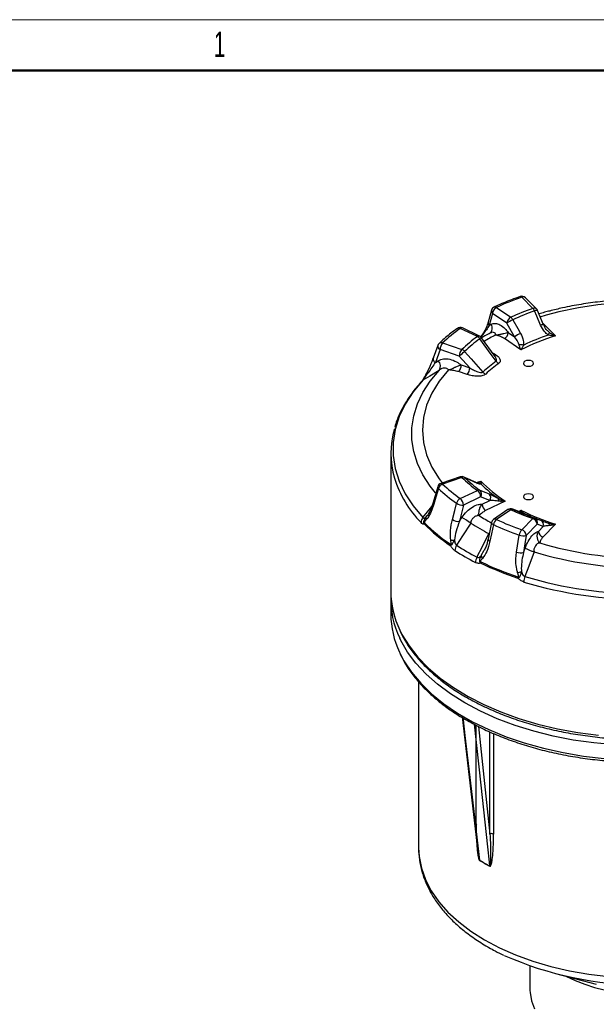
# Model space of a CAD drawing. Header units: millimetres. Extents: x 0 to 420, y 0 to 297.
# Tile 13 of 15: x 295 to 352, y 200 to 297. Entities that reach past the tile are written whole.
import ezdxf

# ---------------------------------------------------------------- set-up
doc = ezdxf.new("R2010")
doc.units = ezdxf.units.MM
doc.layers.add('ОСНОВНОЙ', color=7, linetype='Continuous', lineweight=25)
doc.styles.add('SLDTEXTSTYLE2', font='TXT', dxfattribs={"width": 0.605})

msp = doc.modelspace()

# ---------------------------------------------------------------- linework, layer by layer
at = {"color": 7, "linetype": 'Continuous', "lineweight": 18}
msp.add_line((0, 297), (420, 297), dxfattribs=at)
at = {"color": 7, "linetype": 'Continuous', "lineweight": 50}
msp.add_line((415, 292), (20, 292), dxfattribs=at)
at = {"color": 7, "linetype": 'Continuous', "lineweight": 25}
for p, q in [((345.93, 268.506), (344.831, 269.605)), ((346.284, 268.451), (345.185, 269.55)), ((341.847, 268.323), (341.507, 267.144)), ((342.328, 268.593), (343.74, 267.62)), ((346.985, 266.881), (346.391, 268.291)), ((341.945, 267.999), (341.605, 266.82)), ((343.357, 267.027), (341.945, 267.999)), ((340.441, 265.716), (338.758, 266.532)), ((340.659, 265.758), (338.976, 266.573)), ((341.605, 266.82), (341.811, 266.94)), ((344.121, 265.685), (343.357, 267.027)), ((340.843, 265.789), (340.765, 265.682)), ((342.186, 263.75), (340.847, 265.601)), ((341.69, 266.056), (341.85, 266.137)), ((341.861, 266.129), (341.755, 266.073)), ((344.736, 264.404), (343.114, 265.52)), ((343.497, 266.114), (344.121, 265.685)), ((336.534, 264.849), (336.077, 263.589)), ((336.754, 264.428), (336.297, 263.168)), ((338.658, 263.793), (336.754, 264.428)), ((337.004, 265.086), (338.908, 264.452)), ((339.687, 262.634), (338.658, 263.793)), ((336.297, 263.168), (336.574, 263.337)), ((336.667, 262.385), (336.767, 262.492)), ((338.846, 262.914), (339.687, 262.634)), ((339.437, 261.976), (338.596, 262.256)), ((331.889, 254.197), (331.889, 240.57)), ((338.75, 251.865), (336.846, 251.231)), ((338.908, 251.799), (337.004, 251.165)), ((336.525, 250.897), (336.067, 249.332)), ((338.758, 249.719), (340.441, 250.535)), ((340.763, 249.905), (339.079, 249.09)), ((341.673, 249.53), (340.763, 249.905)), ((339.079, 249.09), (338.674, 247.482)), ((340.929, 249.169), (341.673, 249.53)), ((343.184, 249.477), (341.25, 248.54)), ((335.398, 247.938), (335.48, 248.042)), ((338.674, 247.482), (338.92, 247.862)), ((340.469, 248.145), (340.621, 248.047)), ((343.457, 248.634), (342.044, 247.662)), ((343.74, 248.63), (342.328, 247.658)), ((344.682, 248.398), (343.919, 248.689)), ((339.797, 247.302), (339.667, 247.386)), ((341.838, 247.351), (341.498, 245.705)), ((344.831, 246.646), (345.93, 247.745)), ((346.363, 247.192), (345.264, 246.094)), ((346.957, 246.97), (346.363, 247.192)), ((346.472, 246.484), (346.957, 246.97)), ((348.167, 247.194), (346.905, 245.932)), ((344.319, 244.445), (344.583, 246.121)), ((346.432, 245.398), (346.606, 245.344)), ((345, 244.417), (345.16, 244.839)), ((346.06, 244.459), (345.913, 244.505)), ((331.889, 239.753), (331.889, 238.324)), ((334.639, 231.633), (334.639, 215.246)), ((338.95, 228.175), (340.503, 214.862)), ((340.517, 214.783), (340.507, 214.862)), ((341.467, 205.477), (341.577, 205.416)), ((345.639, 203.587), (345.639, 201.172)), ((348.144, 202.833), (352.192, 201.802))]:
    msp.add_line(p, q, dxfattribs=at)
at = {"color": 8, "linetype": 'Continuous', "lineweight": 25}
for p, q in [((346.919, 267.039), (348.167, 265.791)), ((340.83, 265.722), (340.763, 265.638)), ((340.83, 265.722), (340.775, 265.676)), ((347.395, 266.276), (347.563, 266.119)), ((341.917, 264.122), (341.994, 264.084)), ((341.994, 264.084), (341.955, 264.06)), ((340.31, 251.3), (340.782, 251.457)), ((343.919, 248.689), (343.942, 248.679)), ((344.546, 248.45), (344.736, 248.58)), ((344.682, 248.398), (344.705, 248.388)), ((341.615, 246.254), (341.59, 246.266)), ((340.83, 244.115), (341.123, 244.632)), ((340.319, 217.607), (340.319, 227.357)), ((340.547, 227.238), (341.689, 216.603)), ((341.689, 216.603), (341.689, 226.698)), ((342.04, 226.541), (342.04, 216.613))]:
    msp.add_line(p, q, dxfattribs=at)
at = {"color": 7, "linetype": 'Continuous', "lineweight": 25, "flags": 128}
for points in [[(343.942, 267.379), (344.433, 266.515), (344.705, 266.037)], [(346.692, 266.841), (346.31, 267.749), (346.098, 268.251)], [(342.299, 263.285), (341.82, 263.947), (340.693, 265.504)], [(339.183, 264.259), (339.845, 263.512), (340.998, 262.212)], [(345.841, 263.279), (345.678, 263.341), (345.487, 263.363), (345.296, 263.341), (345.133, 263.279), (345.025, 263.185), (344.987, 263.075), (345.025, 262.964), (345.133, 262.87), (345.296, 262.808), (345.487, 262.786), (345.678, 262.808), (345.841, 262.87), (345.949, 262.964), (345.987, 263.075), (345.949, 263.185), (345.841, 263.279)], [(336.667, 262.385), (335.748, 261.825), (335.071, 261.413)], [(335.071, 261.413), (334.105, 260.256), (333.323, 259.053), (332.731, 257.815), (332.333, 256.552), (332.134, 255.272), (332.134, 253.988), (332.333, 252.709), (332.731, 251.445), (333.323, 250.207), (334.105, 249.005), (335.071, 247.848)], [(340.146, 251.371), (339.426, 251.703), (339.117, 251.845)], [(340.211, 251.326), (339.549, 251.631), (339.183, 251.8)], [(336.596, 250.732), (336.342, 249.867), (336.138, 249.168)], [(340.693, 250.555), (341.279, 250.313), (341.603, 250.179)], [(345.133, 250.114), (345.025, 250.02), (344.987, 249.91), (345.025, 249.8), (345.133, 249.706), (345.296, 249.643), (345.487, 249.621), (345.678, 249.643), (345.841, 249.706), (345.949, 249.8), (345.987, 249.91), (345.949, 250.02), (345.841, 250.114), (345.678, 250.177), (345.487, 250.199), (345.296, 250.177), (345.133, 250.114)], [(337.98, 247.649), (338.204, 248.539), (338.385, 249.257)], [(344.705, 248.388), (344.213, 248.576), (343.942, 248.679)], [(339.797, 247.302), (338.985, 246.042), (338.387, 245.114)], [(342.028, 247.154), (341.84, 246.244), (341.688, 245.508)], [(346.098, 247.808), (346.481, 247.664), (346.692, 247.585)], [(340.405, 243.949), (340.946, 245.007), (341.59, 246.266)], [(345.264, 246.094), (345.131, 245.246), (345, 244.417)], [(346.06, 244.459), (345.53, 243.063), (345.14, 242.035)], [(339.014, 228.111), (339.042, 227.872), (339.22, 226.345), (339.932, 220.237), (340.655, 214.037)], [(341.671, 213.451), (341.63, 213.83), (341.467, 215.349), (340.814, 221.422), (340.167, 227.446)], [(340.59, 214.132), (340.62, 214.117), (340.646, 214.092), (340.651, 214.085), (340.652, 214.085), (340.652, 214.085), (340.652, 214.085), (340.652, 214.085), (340.652, 214.085), (340.652, 214.085), (340.652, 214.085), (340.651, 214.085), (340.651, 214.086), (340.65, 214.088), (340.647, 214.094), (340.633, 214.13), (340.597, 214.26), (340.533, 214.607), (340.514, 214.784)], [(345.639, 201.172), (345.645, 200.968), (345.778, 200.156), (346.086, 199.36)]]:
    msp.add_lwpolyline(points, dxfattribs=at)
at = {"color": 8, "linetype": 'Continuous', "lineweight": 25, "flags": 128}
for points in [[(336.301, 250.294), (335.781, 250.949), (335.063, 252.058), (334.52, 253.199), (334.156, 254.363), (333.973, 255.542), (333.973, 256.725), (334.156, 257.904), (334.52, 259.068), (335.063, 260.209), (335.781, 261.318), (336.667, 262.385)], [(337.578, 262.429), (336.665, 261.311), (335.947, 260.147), (335.428, 258.949), (335.115, 257.726), (335.01, 256.492), (335.115, 255.258), (335.428, 254.036), (335.947, 252.837), (336.665, 251.673), (336.967, 251.271)], [(335.355, 261.998), (335.352, 261.989), (335.352, 261.975), (335.357, 261.959), (335.366, 261.941), (335.38, 261.921), (335.398, 261.9)], [(335.071, 261.413), (335.028, 261.382), (334.99, 261.346)], [(339.183, 251.8), (339.129, 251.839), (339.117, 251.845)], [(340.211, 251.326), (340.157, 251.366), (340.146, 251.371)], [(335.071, 247.848), (335.8, 248.777), (335.933, 248.947)], [(341.838, 247.351), (341.84, 247.314), (341.861, 247.274), (341.901, 247.233), (341.957, 247.192), (342.028, 247.154)], [(341.498, 245.705), (341.5, 245.668), (341.521, 245.628), (341.561, 245.587), (341.617, 245.547), (341.688, 245.508)], [(332.783, 236.745), (332.997, 236.321), (333.699, 235.179), (334.564, 234.075), (335.586, 233.017), (336.758, 232.012), (338.073, 231.067), (339.52, 230.19), (341.089, 229.385), (342.77, 228.66), (344.55, 228.018), (346.417, 227.465), (348.358, 227.004), (350.359, 226.639), (352.406, 226.371)], [(339.211, 229.548), (337.794, 230.438), (336.511, 231.393), (335.371, 232.407), (334.381, 233.472), (333.55, 234.581), (332.882, 235.727), (332.776, 235.944)], [(332.751, 234.568), (333.195, 233.721), (333.945, 232.593), (334.857, 231.504), (335.922, 230.464), (337.135, 229.479), (338.487, 228.555), (339.967, 227.701), (341.566, 226.921), (343.273, 226.22), (345.075, 225.605), (346.96, 225.079), (348.915, 224.646), (350.926, 224.309), (352.978, 224.07)], [(354.016, 225.417), (351.948, 225.606), (349.914, 225.894), (347.93, 226.28), (346.008, 226.76), (344.163, 227.331), (342.407, 227.989), (340.753, 228.73), (339.211, 229.548)], [(334.639, 215.246), (334.69, 214.382), (334.913, 213.237), (335.314, 212.108), (335.888, 211.004), (336.631, 209.934), (337.537, 208.907), (338.6, 207.931), (339.809, 207.014), (341.156, 206.163)], [(341.156, 206.163), (342.63, 205.386), (344.218, 204.688), (345.909, 204.074), (347.687, 203.551), (349.54, 203.122), (351.453, 202.791), (353.408, 202.559), (355.392, 202.43), (357.388, 202.405), (359.38, 202.482), (361.352, 202.662), (363.288, 202.944), (365.173, 203.325), (366.99, 203.801), (368.727, 204.37), (370.368, 205.026), (371.901, 205.765), (373.312, 206.58), (374.592, 207.465), (374.827, 207.646)]]:
    msp.add_lwpolyline(points, dxfattribs=at)
at = {"color": 7, "linetype": 'Continuous', "lineweight": 25}
for centre, radius, start, end in [((353.972, 243.388), 27.765, 109.22209, 114.79711), ((344.831, 269.196), 0.5, 45.0031, 109.29304), ((342.328, 268.184), 0.5, 114.87341, 163.91698), ((342.659, 267.958), 0.716, 117.60577, 176.74793), ((354.247, 244.779), 25.142, 109.31729, 114.70191), ((345.356, 267.945), 0.803, 22.39676, 44.28997), ((345.93, 268.097), 0.5, 22.83598, 45.0031), ((356.889, 233.066), 36.071, 73.43589, 106.56411), ((344.072, 266.986), 0.716, 117.60577, 176.74793), ((345.482, 264.168), 3.562, 115.6206, 126.61311), ((343.29, 267.04), 0.734, 27.47472, 52.16464), ((354.288, 244.887), 24.758, 109.31729, 114.70191), ((348.381, 253.073), 16.545, 125.56675, 133.44115), ((338.758, 266.123), 0.5, 64.15436, 125.70944), ((349.184, 253.549), 14.982, 125.70118, 133.30673), ((349.302, 253.523), 14.753, 125.70118, 133.30673), ((340.142, 265.106), 0.679, 35.85523, 63.88131), ((340.441, 265.308), 0.5, 35.89373, 64.15436), ((351.962, 245.915), 22.606, 117.311, 119.63814), ((340.92, 265.739), 0.0918, 146.62499, 190.54847), ((342.782, 266.155), 0.716, 297.60577, 356.74793), ((346.245, 262.827), 3.561, 115.62601, 126.61504), ((354.606, 244.924), 21.838, 107.14968, 116.86952), ((354.555, 244.785), 22.247, 108.63226, 115.38694), ((346.735, 266.345), 0.858, 326.09855, 344.77093), ((337.004, 264.678), 0.5, 133.59182, 160.02835), ((337.791, 264.411), 1.037, 139.36052, 179.04605), ((339.695, 263.776), 1.037, 139.36052, 179.04605), ((338.678, 263.831), 0.662, 40.29217, 69.66002), ((344.73, 263.751), 1.168, 75.81672, 98.14785), ((334.285, 269.254), 6.995, 308.68695, 314.43635), ((336.017, 262.803), 0.772, 327.2459, 43.84957), ((337.809, 262.932), 1.037, 319.36052, 359.04605), ((338.65, 262.651), 1.037, 319.36052, 359.04605), ((350.068, 252.537), 13.262, 125.85842, 133.14949), ((350.186, 252.511), 13.033, 125.85842, 133.14949), ((342.849, 263.684), 0.679, 215.94973, 244.00666), ((335.386, 261.979), 0.0368, 100.7742, 149.19806), ((341.504, 262.64), 0.663, 220.20332, 249.54607), ((340.394, 254.197), 8.502, 163.408, 196.75444), ((338.908, 251.391), 0.5, 65.27552, 108.43309), ((339.046, 251.455), 0.371, 68.42069, 111.90438), ((349.184, 262.701), 14.982, 226.69327, 234.29882), ((349.302, 262.535), 14.753, 226.69327, 234.29882), ((337.004, 250.756), 0.5, 108.43309, 163.69356), ((337.24, 250.532), 0.675, 110.41849, 162.74479), ((348.381, 263.178), 16.545, 226.55885, 234.43325), ((340.534, 250.748), 0.481, 53.89418, 108.78275), ((350.211, 260.447), 13.028, 223.6338, 237.3583), ((350.075, 260.632), 13.261, 225.72608, 235.26601), ((348.206, 262.993), 16.886, 226.55885, 234.43325), ((340.59, 250.257), 0.315, 70.98593, 118.15752), ((339.929, 249.876), 0.834, 1.9909, 52.11116), ((340.349, 250.189), 0.502, 325.56057, 46.71232), ((341.258, 249.814), 0.502, 325.5701, 46.65691), ((339.088, 249.071), 0.728, 117.01334, 165.15833), ((338.968, 250.153), 1.069, 236.91752, 275.94211), ((338.245, 249.061), 0.834, 1.9909, 52.11116), ((341.763, 249.198), 0.834, 181.9909, 232.11116), ((342.147, 249.66), 0.38, 330.69464, 11.32735), ((335.716, 247.758), 0.365, 150.50636, 202.94266), ((330.453, 233.645), 16.547, 55.62062, 59.2258), ((343.74, 248.222), 0.5, 69.12064, 124.52738), ((343.887, 248.465), 0.221, 75.79234, 131.7266), ((354.247, 271.472), 25.142, 245.29809, 250.68271), ((354.288, 271.172), 24.758, 245.29809, 250.68271), ((354.606, 268.061), 21.838, 243.13048, 252.85032), ((344.815, 247.84), 0.496, 65.9791, 82.21467), ((354.171, 267.517), 21.293, 244.53725, 248.21748), ((335.685, 247.323), 0.808, 139.44514, 177.72599), ((335.662, 247.195), 0.448, 163.28762, 179.57564), ((347.756, 259.807), 17.784, 225.15341, 235.83868), ((347.764, 259.922), 17.769, 225.15341, 235.83868), ((338.563, 248.545), 1.069, 236.929, 275.94129), ((351.49, 265.486), 21.62, 237.25793, 242.74745), ((342.328, 247.25), 0.5, 124.52738, 168.33662), ((342.871, 246.994), 0.858, 129.31382, 169.27788), ((353.912, 272.877), 28.336, 245.20289, 250.77791), ((353.972, 272.863), 27.765, 245.20289, 250.77791), ((346.066, 247.638), 0.172, 79.27477, 141.79517), ((345.73, 247.142), 0.635, 4.53409, 71.63058), ((345.919, 247.366), 0.477, 338.70482, 67.95462), ((346.513, 247.143), 0.477, 338.70856, 67.89891), ((347.32, 247.1), 0.246, 350.1248, 59.00572), ((345.567, 245.978), 0.994, 137.73826, 171.70323), ((344.964, 247.106), 1.056, 248.86002, 286.50012), ((344.631, 246.043), 0.635, 4.53409, 71.63058), ((347.105, 246.535), 0.635, 184.53409, 251.63058), ((338.295, 245.087), 0.526, 165.5154, 179.55929), ((336.96, 255.306), 9.734, 275.02422, 277.16938), ((339.235, 244.561), 1.013, 146.8736, 177.94806), ((351.057, 264.732), 23.354, 237.14246, 242.86292), ((356.889, 279.918), 36.071, 253.43589, 286.56411), ((351.006, 264.389), 23.561, 237.14246, 242.86292), ((341.313, 244.112), 0.483, 179.65322, 219.84421), ((344.7, 245.43), 1.056, 248.86857, 286.50173), ((347.692, 249.585), 5.379, 241.9178, 252.33563), ((356.889, 280.73), 37.853, 253.37639, 286.62361), ((341.42, 243.384), 1.162, 150.89422, 178.15114), ((341.423, 243.348), 0.64, 167.96493, 179.58793), ((353.762, 270.211), 29.83, 244.20737, 251.77343), ((353.764, 270.316), 29.804, 244.20737, 251.77343), ((343.248, 246.966), 4.716, 284.36234, 289.17149), ((346.715, 241.452), 1.679, 159.67152, 178.67887), ((356.889, 281.181), 40.872, 253.29423, 286.70577), ((345.277, 241.872), 0.846, 170.79556, 179.65718), ((356.889, 280.984), 41.234, 253.29423, 286.70577), ((340.752, 240.624), 8.863, 180.35188, 205.9569), ((340.675, 239.785), 8.784, 177.54678, 205.93299), ((340.797, 238.391), 8.908, 180.42633, 205.40826), ((341.875, 216.267), 0.384, 64.40697, 118.84873), ((351.647, 231.904), 20.977, 238.40135, 241.60403), ((340.448, 214.013), 0.209, 359.90165, 6.48215), ((351.647, 231.878), 20.975, 238.40135, 241.60403), ((341.451, 213.427), 0.221, 359.90037, 6.09696), ((356.885, 235.856), 34.135, 246.16231, 294.03291)]:
    msp.add_arc(centre, radius, start, end, dxfattribs=at)
at = {"color": 8, "linetype": 'Continuous', "lineweight": 25}
for centre, radius, start, end in [((344.699, 269.507), 0.165, 36.44959, 101.45049), ((344.964, 269.289), 0.342, 49.69013, 112.72004), ((342.18, 268.246), 0.341, 167.00546, 226.45561), ((342.183, 268.433), 0.215, 47.8833, 107.81096), ((346.063, 268.19), 0.342, 49.69013, 112.72004), ((346.296, 267.9), 0.403, 76.30266, 119.42549), ((338.614, 266.285), 0.285, 59.66748, 121.19664), ((338.902, 266.366), 0.22, 70.48271, 131.18563), ((341.84, 267.068), 0.341, 167.04286, 226.45305), ((341.22, 266.582), 0.691, 304.62265, 31.26986), ((346.886, 266.504), 0.388, 75.17573, 119.95322), ((340.586, 265.551), 0.22, 70.48271, 131.18563), ((341.211, 264.853), 0.832, 116.01574, 128.54862), ((351.968, 247.156), 21.094, 117.40122, 121.00967), ((336.918, 264.781), 0.389, 169.9884, 245.20472), ((336.87, 264.782), 0.333, 66.13282, 129.11116), ((336.46, 263.522), 0.389, 170.02527, 245.19895), ((342.843, 255.097), 11.108, 197.55631, 224.18655), ((338.776, 251.706), 0.161, 35.18281, 99.45275), ((336.693, 250.872), 0.17, 171.56506, 235.16022), ((336.873, 251.072), 0.161, 35.18281, 99.45275), ((336.235, 249.307), 0.17, 171.55124, 235.13367), ((351.525, 265.059), 20.207, 237.34246, 241.29693), ((343.596, 248.392), 0.279, 58.71439, 119.80687), ((342.183, 247.42), 0.279, 58.71439, 119.80687), ((340.264, 217.502), 0.119, 4.53452, 62.52043), ((356.889, 218.124), 17.357, 243.68532, 296.31468)]:
    msp.add_arc(centre, radius, start, end, dxfattribs=at)
at = {"color": 7, "linetype": 'Continuous', "lineweight": 25}
for points, knots in [([(344.666, 269.668), (344.376, 269.564), (343.565, 269.271), (342.725, 268.918), (342.181, 268.667), (342.117, 268.638)], [0, 0, 0, 0, 0.329411, 0.922169, 1, 1, 1, 1]), ([(367.245, 267.954), (366.751, 268.094), (365.679, 268.399), (363.953, 268.764), (362.097, 269.066), (360.206, 269.273), (358.293, 269.388), (356.371, 269.41), (354.453, 269.338), (352.551, 269.173), (350.679, 268.913), (349.017, 268.607), (348.01, 268.349), (347.591, 268.241)], [0, 0, 0, 0, 0.08077, 0.175575, 0.270292, 0.36494, 0.459544, 0.554125, 0.648711, 0.743319, 0.837973, 0.932698, 1, 1, 1, 1]), ([(347.591, 268.241), (347.418, 268.201), (347.055, 268.117), (346.713, 268.007), (346.535, 267.949)], [0, 0, 0, 0, 0.47937, 1, 1, 1, 1]), ([(338.466, 266.529), (338.253, 266.372), (337.659, 265.933), (337.072, 265.429), (336.703, 265.081), (336.66, 265.04)], [0, 0, 0, 0, 0.329353, 0.920424, 1, 1, 1, 1]), ([(341.504, 267.142), (341.492, 267.098), (341.433, 266.883), (341.269, 266.497), (341.047, 266.075), (340.878, 265.845), (340.828, 265.777)], [0, 0, 0, 0, 0.109506, 0.534408, 0.862809, 1, 1, 1, 1]), ([(341.605, 266.82), (341.431, 266.531), (341.221, 266.183), (340.887, 265.789), (340.83, 265.722)], [0, 0, 0, 0, 0.830578, 1, 1, 1, 1]), ([(341.811, 266.94), (341.937, 266.985), (342.19, 267.075), (342.672, 266.906), (343.126, 266.571), (343.386, 266.25), (343.497, 266.114)], [0, 0, 0, 0, 0.267398, 0.534792, 0.802277, 1, 1, 1, 1]), ([(347.447, 265.866), (347.315, 265.974), (346.99, 266.24), (346.803, 266.617), (346.692, 266.841)], [0, 0, 0, 0, 0.404752, 1, 1, 1, 1]), ([(347.39, 266.271), (347.385, 266.275), (347.282, 266.36), (347.133, 266.569), (347.04, 266.784), (346.996, 266.885)], [0, 0, 0, 0, 0.026531, 0.544852, 1, 1, 1, 1]), ([(341.69, 266.056), (341.658, 266.038), (341.625, 266.02), (341.591, 266.002), (341.59, 266.001)], [0, 0, 0, 0, 0.95595, 1, 1, 1, 1]), ([(342.249, 265.958), (342.234, 265.989), (342.194, 266.073), (342.044, 266.143), (341.888, 266.142), (341.767, 266.097), (341.707, 266.065), (341.69, 266.056)], [0, 0, 0, 0, 0.171276, 0.463474, 0.769782, 0.935052, 1, 1, 1, 1]), ([(342.26, 265.884), (342.259, 265.885), (342.256, 265.91), (342.252, 265.934), (342.249, 265.958)], [0, 0, 0, 0, 0.04225, 1, 1, 1, 1]), ([(342.26, 265.884), (342.261, 265.884), (342.323, 265.887), (342.445, 265.899), (342.673, 265.939), (342.874, 265.989), (343.117, 266.05), (343.32, 266.098), (343.446, 266.11), (343.497, 266.114)], [0, 0, 0, 0, 0.004045, 0.129668, 0.253457, 0.487985, 0.568639, 0.824897, 1, 1, 1, 1]), ([(343.114, 265.52), (342.991, 265.588), (342.735, 265.728), (342.422, 265.828), (342.261, 265.883), (342.26, 265.884)], [0, 0, 0, 0, 0.475174, 0.994056, 1, 1, 1, 1]), ([(344.565, 264.907), (344.53, 265.005), (344.433, 265.277), (344.243, 265.526), (344.121, 265.685)], [0, 0, 0, 0, 0.36018, 1, 1, 1, 1]), ([(344.705, 266.037), (344.82, 265.801), (345.005, 265.424), (345.014, 265.031), (345.017, 264.884)], [0, 0, 0, 0, 0.624415, 1, 1, 1, 1]), ([(348.167, 265.791), (348.165, 265.791), (348.048, 265.788), (347.802, 265.791), (347.569, 265.84), (347.447, 265.866)], [0, 0, 0, 0, 0.006163, 0.480787, 1, 1, 1, 1]), ([(347.563, 266.119), (347.666, 266.051), (347.862, 265.92), (348.068, 265.83), (348.166, 265.791), (348.167, 265.791)], [0, 0, 0, 0, 0.520767, 0.993877, 1, 1, 1, 1]), ([(344.736, 264.404), (344.736, 264.405), (344.707, 264.471), (344.648, 264.62), (344.593, 264.809), (344.565, 264.907)], [0, 0, 0, 0, 0.006123, 0.479233, 1, 1, 1, 1]), ([(345.017, 264.884), (344.969, 264.789), (344.877, 264.609), (344.782, 264.468), (344.737, 264.405), (344.736, 264.404)], [0, 0, 0, 0, 0.519213, 0.993837, 1, 1, 1, 1]), ([(335.38, 262.015), (335.436, 262.121), (335.673, 262.561), (335.928, 263.128), (336.086, 263.545), (336.138, 263.681)], [0, 0, 0, 0, 0.1762046, 0.7314714, 1, 1, 1, 1]), ([(336.574, 263.337), (336.745, 263.413), (337.085, 263.563), (337.734, 263.509), (338.345, 263.282), (338.697, 263.024), (338.846, 262.914)], [0, 0, 0, 0, 0.267398, 0.534792, 0.802277, 1, 1, 1, 1]), ([(341.994, 264.084), (342.181, 263.976), (342.476, 263.806), (342.68, 263.52), (342.718, 263.319), (342.665, 263.171), (342.585, 263.102), (342.552, 263.073)], [0, 0, 0, 0, 0.391833, 0.617882, 0.785727, 0.911358, 1, 1, 1, 1]), ([(336.297, 263.168), (336.072, 262.839), (335.801, 262.442), (335.456, 261.978), (335.398, 261.9)], [0, 0, 0, 0, 0.830578, 1, 1, 1, 1]), ([(336.764, 262.46), (336.733, 262.436), (336.701, 262.411), (336.668, 262.386), (336.667, 262.385)], [0, 0, 0, 0, 0.95595, 1, 1, 1, 1]), ([(337.523, 262.497), (337.49, 262.523), (337.4, 262.593), (337.187, 262.627), (336.983, 262.588), (336.842, 262.517), (336.781, 262.472), (336.764, 262.46)], [0, 0, 0, 0, 0.171276, 0.463474, 0.769782, 0.935052, 1, 1, 1, 1]), ([(337.578, 262.429), (337.577, 262.43), (337.559, 262.452), (337.541, 262.475), (337.523, 262.497)], [0, 0, 0, 0, 0.04225, 1, 1, 1, 1]), ([(337.578, 262.429), (337.58, 262.429), (337.636, 262.444), (337.746, 262.48), (337.957, 262.565), (338.151, 262.655), (338.397, 262.766), (338.618, 262.857), (338.78, 262.898), (338.846, 262.914)], [0, 0, 0, 0, 0.0040451, 0.1296683, 0.2534572, 0.487985, 0.5686389, 0.8248968, 1, 1, 1, 1]), ([(339.687, 262.634), (339.809, 262.562), (340.061, 262.413), (340.422, 262.257), (340.712, 262.177), (340.876, 262.167), (340.96, 262.185), (340.987, 262.204), (340.998, 262.212)], [0, 0, 0, 0, 0.295392, 0.612681, 0.80144, 0.907927, 0.961939, 1, 1, 1, 1]), ([(335.175, 261.663), (335.146, 261.601), (335.094, 261.494), (335.029, 261.393), (334.989, 261.345), (334.989, 261.345), (334.988, 261.345)], [0, 0, 0, 0, 0.366905, 0.635475, 0.845531, 1, 1, 1, 1]), ([(335.398, 261.9), (335.366, 261.845), (335.297, 261.727), (335.196, 261.573), (335.117, 261.465), (335.084, 261.428), (335.071, 261.413)], [0, 0, 0, 0, 0.315322, 0.678774, 0.869092, 1, 1, 1, 1]), ([(335.355, 261.998), (335.339, 261.968), (335.279, 261.859), (335.212, 261.751), (335.177, 261.665), (335.176, 261.663)], [0, 0, 0, 0, 0.265783, 0.984964, 1, 1, 1, 1]), ([(338.596, 262.256), (338.441, 262.295), (338.116, 262.377), (337.763, 262.409), (337.58, 262.429), (337.578, 262.429)], [0, 0, 0, 0, 0.475174, 0.994056, 1, 1, 1, 1]), ([(341.273, 262.019), (341.219, 261.98), (341.112, 261.902), (340.836, 261.825), (340.428, 261.79), (339.924, 261.836), (339.593, 261.931), (339.437, 261.976)], [0, 0, 0, 0, 0.127722, 0.254609, 0.447565, 0.739251, 1, 1, 1, 1]), ([(334.99, 261.346), (334.822, 261.161), (334.34, 260.628), (333.65, 259.71), (332.983, 258.586), (332.523, 257.601), (332.348, 256.985), (332.285, 256.764)], [0, 0, 0, 0, 0.130386, 0.375613, 0.620117, 0.86331, 1, 1, 1, 1]), ([(340.526, 251.226), (340.525, 251.226), (340.523, 251.226), (340.455, 251.244), (340.333, 251.287), (340.201, 251.348), (340.139, 251.377)], [0, 0, 0, 0, 0.104474, 0.319403, 0.681962, 1, 1, 1, 1]), ([(340.818, 251.137), (340.765, 251.139), (340.635, 251.142), (340.37, 251.258), (340.211, 251.326)], [0, 0, 0, 0, 0.404752, 1, 1, 1, 1]), ([(340.379, 251.204), (340.447, 251.234), (340.577, 251.291), (340.715, 251.4), (340.781, 251.456), (340.782, 251.457)], [0, 0, 0, 0, 0.520767, 0.993877, 1, 1, 1, 1]), ([(340.782, 251.457), (340.782, 251.456), (340.787, 251.388), (340.798, 251.257), (340.811, 251.178), (340.818, 251.137)], [0, 0, 0, 0, 0.0061634, 0.4807875, 1, 1, 1, 1]), ([(341.603, 250.179), (341.77, 250.106), (342.037, 249.99), (342.388, 249.804), (342.52, 249.734)], [0, 0, 0, 0, 0.624415, 1, 1, 1, 1]), ([(336.138, 249.168), (336.058, 248.926), (335.896, 248.433), (335.629, 247.913), (335.436, 247.683), (335.38, 247.615)], [0, 0, 0, 0, 0.405379, 0.823899, 1, 1, 1, 1]), ([(336.064, 249.334), (336.046, 249.271), (335.968, 248.993), (335.805, 248.581), (335.607, 248.208), (335.461, 248.006), (335.416, 247.964), (335.406, 247.955)], [0, 0, 0, 0, 0.109783, 0.477227, 0.770432, 0.94665, 1, 1, 1, 1]), ([(338.92, 247.862), (339.07, 248.067), (339.372, 248.477), (339.946, 248.917), (340.486, 249.156), (340.797, 249.165), (340.929, 249.169)], [0, 0, 0, 0, 0.2673982, 0.5347925, 0.8022774, 1, 1, 1, 1]), ([(340.621, 248.047), (340.621, 248.048), (340.616, 248.084), (340.606, 248.16), (340.596, 248.326), (340.608, 248.499), (340.663, 248.732), (340.749, 248.948), (340.877, 249.105), (340.929, 249.169)], [0, 0, 0, 0, 0.0040451, 0.1296683, 0.2534572, 0.487985, 0.5686389, 0.8248968, 1, 1, 1, 1]), ([(342.478, 249.474), (342.372, 249.49), (342.075, 249.534), (341.83, 249.531), (341.673, 249.53)], [0, 0, 0, 0, 0.36018, 1, 1, 1, 1]), ([(343.184, 249.477), (343.182, 249.476), (343.068, 249.46), (342.827, 249.436), (342.598, 249.461), (342.478, 249.474)], [0, 0, 0, 0, 0.006123, 0.479233, 1, 1, 1, 1]), ([(342.52, 249.734), (342.632, 249.677), (342.847, 249.568), (343.074, 249.503), (343.182, 249.477), (343.184, 249.477)], [0, 0, 0, 0, 0.5192125, 0.9938366, 1, 1, 1, 1]), ([(335.071, 247.848), (335.09, 247.831), (335.123, 247.803), (335.202, 247.794), (335.297, 247.836), (335.366, 247.905), (335.398, 247.938)], [0, 0, 0, 0, 0.181686, 0.321178, 0.684656, 1, 1, 1, 1]), ([(335.214, 247.198), (335.203, 247.221), (335.186, 247.258), (335.171, 247.314), (335.164, 247.361), (335.162, 247.409), (335.165, 247.465), (335.183, 247.568), (335.251, 247.736), (335.343, 247.862), (335.398, 247.938)], [0, 0, 0, 0, 0.095996, 0.157174, 0.212625, 0.270564, 0.330612, 0.417393, 0.652408, 1, 1, 1, 1]), ([(340.492, 248.041), (340.436, 248.03), (340.284, 248.003), (340.071, 247.865), (339.903, 247.676), (339.821, 247.514), (339.809, 247.44), (339.806, 247.419)], [0, 0, 0, 0, 0.171276, 0.463474, 0.769782, 0.935052, 1, 1, 1, 1]), ([(340.621, 248.047), (340.619, 248.047), (340.576, 248.045), (340.533, 248.043), (340.492, 248.041)], [0, 0, 0, 0, 0.04225, 1, 1, 1, 1]), ([(341.25, 248.54), (341.134, 248.469), (340.89, 248.321), (340.717, 248.14), (340.622, 248.048), (340.621, 248.047)], [0, 0, 0, 0, 0.475174, 0.994056, 1, 1, 1, 1]), ([(344.908, 248.317), (344.904, 248.318), (344.893, 248.322), (344.819, 248.346), (344.722, 248.383), (344.673, 248.402)], [0, 0, 0, 0, 0.198682, 0.600385, 1, 1, 1, 1]), ([(345.017, 248.293), (345.012, 248.289), (345.001, 248.278), (344.815, 248.347), (344.705, 248.388)], [0, 0, 0, 0, 0.404752, 1, 1, 1, 1]), ([(344.736, 248.58), (344.737, 248.58), (344.782, 248.517), (344.877, 248.396), (344.969, 248.328), (345.017, 248.293)], [0, 0, 0, 0, 0.0061634, 0.4807875, 1, 1, 1, 1]), ([(335.214, 247.198), (335.166, 247.196), (335.061, 247.192), (334.942, 247.298), (334.878, 247.355)], [0, 0, 0, 0, 0.4626384, 1, 1, 1, 1]), ([(335.38, 247.615), (335.343, 247.578), (335.287, 247.521), (335.227, 247.456), (335.207, 247.414), (335.203, 247.393), (335.204, 247.376), (335.208, 247.36), (335.218, 247.341), (335.227, 247.331), (335.233, 247.324)], [0, 0, 0, 0, 0.476558, 0.718001, 0.781321, 0.817749, 0.850365, 0.883007, 0.923783, 1, 1, 1, 1]), ([(337.813, 245.609), (337.797, 245.937), (337.761, 246.648), (337.903, 247.299), (337.98, 247.649)], [0, 0, 0, 0, 0.461778, 1, 1, 1, 1]), ([(338.674, 247.482), (338.555, 247.16), (338.336, 246.572), (338.225, 245.936), (338.175, 245.648)], [0, 0, 0, 0, 0.546587, 1, 1, 1, 1]), ([(339.806, 247.419), (339.803, 247.382), (339.8, 247.342), (339.797, 247.303), (339.797, 247.302)], [0, 0, 0, 0, 0.95595, 1, 1, 1, 1]), ([(346.692, 247.585), (346.81, 247.541), (346.998, 247.471), (347.324, 247.354), (347.447, 247.311)], [0, 0, 0, 0, 0.624415, 1, 1, 1, 1]), ([(347.563, 247.057), (347.474, 247.054), (347.229, 247.043), (347.063, 246.998), (346.957, 246.97)], [0, 0, 0, 0, 0.36018, 1, 1, 1, 1]), ([(347.447, 247.311), (347.569, 247.277), (347.802, 247.213), (348.048, 247.197), (348.165, 247.194), (348.167, 247.194)], [0, 0, 0, 0, 0.519213, 0.993837, 1, 1, 1, 1]), ([(348.167, 247.194), (348.166, 247.193), (348.068, 247.155), (347.862, 247.086), (347.666, 247.067), (347.563, 247.057)], [0, 0, 0, 0, 0.006123, 0.479233, 1, 1, 1, 1]), ([(341.59, 246.266), (341.591, 246.267), (341.601, 246.273), (341.61, 246.279), (341.618, 246.284)], [0, 0, 0, 0, 0.158805, 1, 1, 1, 1]), ([(345.16, 244.839), (345.259, 245.069), (345.455, 245.53), (345.83, 246.067), (346.183, 246.396), (346.386, 246.458), (346.472, 246.484)], [0, 0, 0, 0, 0.267398, 0.534792, 0.802277, 1, 1, 1, 1]), ([(346.606, 245.344), (346.605, 245.345), (346.579, 245.378), (346.528, 245.448), (346.441, 245.604), (346.383, 245.772), (346.352, 246.007), (346.364, 246.233), (346.441, 246.412), (346.472, 246.484)], [0, 0, 0, 0, 0.004045, 0.129668, 0.253457, 0.487985, 0.568639, 0.824897, 1, 1, 1, 1]), ([(346.905, 245.932), (346.837, 245.842), (346.696, 245.655), (346.64, 245.451), (346.606, 245.345), (346.606, 245.344)], [0, 0, 0, 0, 0.475174, 0.994056, 1, 1, 1, 1]), ([(338.175, 245.648), (338.137, 245.575), (338.078, 245.46), (338.01, 245.331), (337.966, 245.253), (337.935, 245.204), (337.904, 245.165), (337.878, 245.139), (337.851, 245.117), (337.817, 245.099), (337.789, 245.092), (337.771, 245.092), (337.769, 245.092)], [0, 0, 0, 0, 0.299588, 0.471326, 0.548431, 0.651237, 0.706539, 0.76904, 0.823374, 0.888752, 0.987125, 1, 1, 1, 1]), ([(338.223, 244.597), (338.134, 244.666), (337.969, 244.795), (337.832, 244.998), (337.769, 245.092)], [0, 0, 0, 0, 0.537362, 1, 1, 1, 1]), ([(337.786, 245.219), (337.787, 245.218), (337.797, 245.212), (337.811, 245.205), (337.828, 245.204), (337.839, 245.209), (337.847, 245.221), (337.853, 245.242), (337.854, 245.273), (337.851, 245.33), (337.836, 245.442), (337.822, 245.542), (337.813, 245.609)], [0, 0, 0, 0, 0.011058, 0.086943, 0.128779, 0.15992, 0.195581, 0.230774, 0.311103, 0.384847, 0.582949, 1, 1, 1, 1]), ([(338.175, 245.648), (338.183, 245.583), (338.199, 245.444), (338.253, 245.271), (338.325, 245.16), (338.369, 245.127), (338.387, 245.114)], [0, 0, 0, 0, 0.315322, 0.678774, 0.869092, 1, 1, 1, 1]), ([(341.688, 245.508), (341.603, 245.163), (341.445, 244.521), (341.101, 244.03), (340.942, 243.803)], [0, 0, 0, 0, 0.538222, 1, 1, 1, 1]), ([(341.492, 245.709), (341.441, 245.481), (341.355, 245.091), (341.196, 244.763), (341.13, 244.627)], [0, 0, 0, 0, 0.58744, 1, 1, 1, 1]), ([(346.488, 245.313), (346.44, 245.292), (346.311, 245.236), (346.163, 245.061), (346.058, 244.844), (346.022, 244.67), (346.032, 244.596), (346.034, 244.575)], [0, 0, 0, 0, 0.171276, 0.463474, 0.769782, 0.935052, 1, 1, 1, 1]), ([(346.606, 245.344), (346.604, 245.344), (346.565, 245.333), (346.526, 245.323), (346.488, 245.313)], [0, 0, 0, 0, 0.04225, 1, 1, 1, 1]), ([(340.405, 243.949), (340.434, 243.938), (340.485, 243.917), (340.595, 243.927), (340.714, 243.992), (340.793, 244.076), (340.83, 244.115)], [0, 0, 0, 0, 0.181686, 0.321178, 0.684656, 1, 1, 1, 1]), ([(340.782, 243.352), (340.765, 243.372), (340.738, 243.405), (340.71, 243.457), (340.693, 243.501), (340.681, 243.547), (340.674, 243.603), (340.674, 243.708), (340.716, 243.887), (340.787, 244.03), (340.83, 244.115)], [0, 0, 0, 0, 0.095996, 0.157174, 0.212625, 0.270564, 0.330612, 0.417393, 0.652408, 1, 1, 1, 1]), ([(344.418, 242.398), (344.385, 242.518), (344.22, 243.119), (344.231, 243.825), (344.308, 244.369), (344.319, 244.445)], [0, 0, 0, 0, 0.176449, 0.884493, 1, 1, 1, 1]), ([(345, 244.417), (344.891, 243.895), (344.76, 243.266), (344.791, 242.621), (344.796, 242.512)], [0, 0, 0, 0, 0.8305779, 1, 1, 1, 1]), ([(346.034, 244.575), (346.042, 244.538), (346.051, 244.5), (346.06, 244.461), (346.06, 244.459)], [0, 0, 0, 0, 0.95595, 1, 1, 1, 1]), ([(340.782, 243.352), (340.708, 243.338), (340.547, 243.306), (340.36, 243.381), (340.259, 243.421)], [0, 0, 0, 0, 0.4626384, 1, 1, 1, 1]), ([(340.942, 243.803), (340.899, 243.757), (340.834, 243.687), (340.764, 243.61), (340.745, 243.564), (340.743, 243.542), (340.747, 243.526), (340.756, 243.511), (340.772, 243.494), (340.787, 243.486), (340.796, 243.481)], [0, 0, 0, 0, 0.476558, 0.718001, 0.781321, 0.817749, 0.850365, 0.883007, 0.923783, 1, 1, 1, 1]), ([(344.442, 242.007), (344.452, 242.005), (344.468, 242), (344.49, 242), (344.504, 242.006), (344.514, 242.016), (344.52, 242.032), (344.522, 242.08), (344.498, 242.156), (344.461, 242.269), (344.434, 242.35), (344.418, 242.398)], [0, 0, 0, 0, 0.066203, 0.114958, 0.147346, 0.179724, 0.208749, 0.26263, 0.478189, 0.690035, 1, 1, 1, 1]), ([(344.796, 242.512), (344.78, 242.455), (344.75, 242.353), (344.699, 242.195), (344.653, 242.077), (344.608, 242.001), (344.58, 241.965), (344.554, 241.938), (344.521, 241.912), (344.48, 241.889), (344.448, 241.881), (344.431, 241.877)], [0, 0, 0, 0, 0.217721, 0.386056, 0.607334, 0.685198, 0.733994, 0.791524, 0.846171, 0.917838, 1, 1, 1, 1]), ([(344.796, 242.512), (344.816, 242.45), (344.858, 242.316), (344.952, 242.159), (345.058, 242.066), (345.117, 242.044), (345.14, 242.035)], [0, 0, 0, 0, 0.315322, 0.678774, 0.869092, 1, 1, 1, 1]), ([(345.036, 241.49), (344.918, 241.538), (344.699, 241.628), (344.516, 241.798), (344.431, 241.877)], [0, 0, 0, 0, 0.5373616, 1, 1, 1, 1]), ([(332.829, 236.608), (332.962, 236.332), (333.278, 235.681), (333.951, 234.69), (334.815, 233.638), (335.825, 232.631), (336.968, 231.674), (338.238, 230.775), (339.626, 229.938), (341.123, 229.169), (342.72, 228.473), (344.406, 227.854), (346.17, 227.316), (348.001, 226.861), (349.887, 226.493), (351.818, 226.213), (353.78, 226.024), (355.761, 225.926), (357.75, 225.919), (359.733, 226.005), (361.698, 226.182), (363.633, 226.45), (365.526, 226.806), (367.365, 227.249), (369.138, 227.777), (370.835, 228.385), (372.445, 229.071), (373.957, 229.83), (375.362, 230.659), (376.651, 231.552), (377.815, 232.505), (378.845, 233.511), (379.74, 234.564), (380.471, 235.66), (380.912, 236.424), (381.064, 236.827), (381.071, 236.845)], [0, 0, 0, 0, 0.022184, 0.0524, 0.082734, 0.113164, 0.143661, 0.1742, 0.204758, 0.23532, 0.265876, 0.296423, 0.326959, 0.357485, 0.388001, 0.418509, 0.44901, 0.479509, 0.510005, 0.540502, 0.571001, 0.601505, 0.632016, 0.662535, 0.693066, 0.72361, 0.754168, 0.784741, 0.815329, 0.845927, 0.876527, 0.907114, 0.937665, 0.968154, 0.998549, 1, 1, 1, 1]), ([(332.797, 234.435), (332.915, 234.183), (333.208, 233.554), (333.849, 232.584), (334.694, 231.527), (335.686, 230.513), (336.812, 229.55), (338.066, 228.642), (339.44, 227.797), (340.924, 227.019), (342.508, 226.314), (344.183, 225.684), (345.937, 225.135), (347.76, 224.67), (349.64, 224.29), (351.565, 223.999), (353.524, 223.798), (355.504, 223.688), (357.492, 223.67), (359.477, 223.742), (361.443, 223.913), (362.964, 224.098), (363.809, 224.257), (364.025, 224.297)], [0, 0, 0, 0, 0.033109, 0.082626, 0.132341, 0.182218, 0.232213, 0.282279, 0.332382, 0.382494, 0.432599, 0.482688, 0.53276, 0.582814, 0.632852, 0.682876, 0.732891, 0.782898, 0.832903, 0.882908, 0.932916, 0.982932, 1, 1, 1, 1]), ([(340.319, 217.607), (340.319, 217.031), (340.332, 216.448), (340.382, 215.555), (340.404, 215.254), (340.454, 214.795), (340.474, 214.64), (340.515, 214.404), (340.53, 214.325), (340.562, 214.203), (340.573, 214.163), (340.597, 214.101), (340.605, 214.081), (340.627, 214.042), (340.641, 214.022), (340.657, 214.013)], [0, 0, 0, 0, 0.5, 0.5, 0.75, 0.75, 0.875, 0.875, 0.9375, 0.9375, 0.96875, 0.96875, 0.984375, 0.984375, 1, 1, 1, 1]), ([(341.689, 216.603), (341.717, 216.058), (341.738, 215.516), (341.753, 214.712), (341.755, 214.446), (341.75, 214.052), (341.746, 213.922), (341.735, 213.73), (341.73, 213.667), (341.719, 213.574), (341.715, 213.544), (341.706, 213.501), (341.702, 213.487), (341.694, 213.467), (341.692, 213.461), (341.686, 213.454), (341.684, 213.452), (341.678, 213.449), (341.675, 213.448), (341.671, 213.451)], [0, 0, 0, 0, 0.5, 0.5, 0.75, 0.75, 0.875, 0.875, 0.9375, 0.9375, 0.96875, 0.96875, 0.984375, 0.984375, 0.992187, 0.992187, 0.996094, 0.996094, 1, 1, 1, 1]), ([(341.672, 213.427), (341.688, 213.418), (341.703, 213.421), (341.727, 213.434), (341.736, 213.444), (341.761, 213.477), (341.774, 213.504), (341.808, 213.588), (341.825, 213.649), (341.869, 213.835), (341.891, 213.965), (341.946, 214.363), (341.97, 214.638), (342.026, 215.469), (342.04, 216.038), (342.04, 216.613)], [0, 0, 0, 0, 0.015625, 0.015625, 0.03125, 0.03125, 0.0625, 0.0625, 0.125, 0.125, 0.25, 0.25, 0.5, 0.5, 1, 1, 1, 1]), ([(334.641, 215.239), (334.64, 215.231), (334.614, 214.839), (334.708, 214.061), (334.933, 212.921), (335.332, 211.802), (335.876, 210.709), (336.572, 209.649), (337.414, 208.628), (338.398, 207.653), (339.519, 206.735), (340.559, 206.015), (341.237, 205.613), (341.467, 205.477)], [0, 0, 0, 0, 0.002135, 0.104054, 0.205874, 0.308123, 0.411315, 0.515754, 0.621496, 0.728384, 0.836131, 0.944423, 1, 1, 1, 1]), ([(341.577, 205.416), (341.784, 205.298), (342.251, 205.033), (342.758, 204.798), (343.04, 204.667)], [0, 0, 0, 0, 0.443346, 1, 1, 1, 1])]:
    msp.add_open_spline(points, degree=3, knots=knots, dxfattribs=at)
at = {"color": 8, "linetype": 'Continuous', "lineweight": 25}
for points, knots in [([(342.299, 263.285), (342.313, 263.298), (342.329, 263.315), (342.349, 263.364), (342.349, 263.405), (342.332, 263.498), (342.288, 263.606), (342.214, 263.702), (342.18, 263.746)], [0, 0, 0, 0, 0.113732, 0.139002, 0.345972, 0.362507, 0.714075, 1, 1, 1, 1]), ([(335.398, 261.9), (335.35, 261.861), (335.275, 261.801), (335.212, 261.725), (335.185, 261.684), (335.179, 261.668), (335.177, 261.662)], [0, 0, 0, 0, 0.502837, 0.791087, 0.920502, 1, 1, 1, 1]), ([(344.652, 248.403), (344.679, 248.458), (344.707, 248.513), (344.736, 248.579), (344.736, 248.58)], [0, 0, 0, 0, 0.9872238, 1, 1, 1, 1]), ([(340.655, 214.037), (340.654, 214.038), (340.651, 214.04), (340.644, 214.049), (340.633, 214.071), (340.609, 214.145), (340.56, 214.391), (340.536, 214.612), (340.517, 214.783)], [0, 0, 0, 0, 0.006461, 0.01425, 0.037198, 0.089242, 0.295058, 1, 1, 1, 1])]:
    msp.add_open_spline(points, degree=3, knots=knots, dxfattribs=at)
at = {"layer": 'ОСНОВНОЙ', "linetype": 'Continuous', "lineweight": 18}
msp.add_line((20, 292), (415, 292), dxfattribs=at)

# ---------------------------------------------------------------- texts
at = {"layer": 'ОСНОВНОЙ', "insert": (314.983, 295.823), "char_height": 2.5, "attachment_point": 2, "style": 'SLDTEXTSTYLE2'}
msp.add_mtext('1', dxfattribs=at)

doc.saveas('drawing.dxf')
